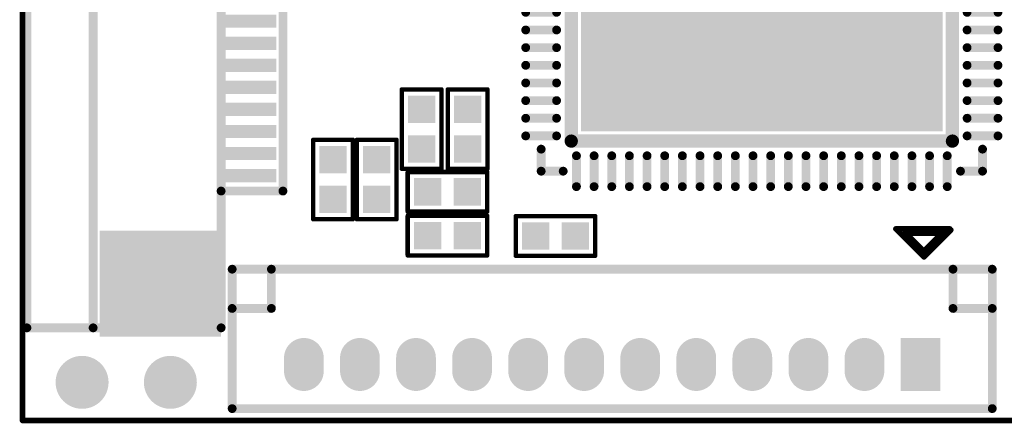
# Model space of a CAD drawing. Extents: x 81.2 to 122.3, y 54.5 to 77.2.
# Tile 1 of 3: x 81.2 to 103.5, y 54.5 to 63.7. Entities that reach past the tile are written whole.
import ezdxf

# ---------------------------------------------------------------- set-up
doc = ezdxf.new("R2010")
doc.units = 0
doc.layers.get('0').update_dxf_attribs({"linetype": 'CONTINUOUS'})
for name, color, linetype in [('KEEPOUTLAYER', 6, 'CONTINUOUS'), ('PADHOLELAYER', 156, 'CONTINUOUS'), ('TOPLAYER', 1, 'CONTINUOUS'), ('TOPOVERLAY', 2, 'CONTINUOUS')]:
    doc.layers.add(name, color=color, linetype=linetype)

# ---------------------------------------------------------------- blocks, each defined once
blk = doc.blocks.new('QFN40P1000X1000X85_88N_9')
at = {"layer": 'TOPLAYER', "const_width": 0.2}
for points in [[(-4.2, 5.35), (-4.2, 4.65)], [(-3.8, 5.35), (-3.8, 4.65)], [(-3.4, 5.35), (-3.4, 4.65)], [(-3, 5.35), (-3, 4.65)], [(-2.6, 5.35), (-2.6, 4.65)], [(-2.2, 5.35), (-2.2, 4.65)], [(-1.8, 5.35), (-1.8, 4.65)], [(-1.4, 5.35), (-1.4, 4.65)], [(-1, 5.35), (-1, 4.65)], [(-0.6, 5.35), (-0.6, 4.65)], [(-0.2, 5.35), (-0.2, 4.65)], [(0.2, 5.35), (0.2, 4.65)], [(0.6, 5.35), (0.6, 4.65)], [(1, 5.35), (1, 4.65)], [(1.4, 5.35), (1.4, 4.65)], [(1.8, 5.35), (1.8, 4.65)], [(2.2, 5.35), (2.2, 4.65)], [(2.6, 5.35), (2.6, 4.65)], [(3, 5.35), (3, 4.65)], [(3.4, 5.35), (3.4, 4.65)], [(3.8, 5.35), (3.8, 4.65)], [(4.2, 5.35), (4.2, 4.65)], [(-5.35, 4.2), (-4.65, 4.2)], [(4.65, 4.2), (5.35, 4.2)], [(-5.35, 3.8), (-4.65, 3.8)], [(4.65, 3.8), (5.35, 3.8)], [(-5.35, 3.4), (-4.65, 3.4)], [(4.65, 3.4), (5.35, 3.4)], [(-5.35, 3), (-4.65, 3)], [(4.65, 3), (5.35, 3)], [(-5.35, 2.6), (-4.65, 2.6)], [(4.65, 2.6), (5.35, 2.6)], [(-5.35, 2.2), (-4.65, 2.2)], [(4.65, 2.2), (5.35, 2.2)], [(-5.35, 1.8), (-4.65, 1.8)], [(4.65, 1.8), (5.35, 1.8)], [(-5.35, 1.4), (-4.65, 1.4)], [(4.65, 1.4), (5.35, 1.4)], [(-5.35, 1), (-4.65, 1)], [(4.65, 1), (5.35, 1)], [(-5.35, 0.6), (-4.65, 0.6)], [(4.65, 0.6), (5.35, 0.6)], [(-5.35, 0.2), (-4.65, 0.2)], [(4.65, 0.2), (5.35, 0.2)], [(-5.35, -0.2), (-4.65, -0.2)], [(4.65, -0.2), (5.35, -0.2)], [(-5.35, -0.6), (-4.65, -0.6)], [(4.65, -0.6), (5.35, -0.6)], [(-5.35, -1), (-4.65, -1)], [(4.65, -1), (5.35, -1)], [(-5.35, -1.4), (-4.65, -1.4)], [(4.65, -1.4), (5.35, -1.4)], [(-5.35, -1.8), (-4.65, -1.8)], [(4.65, -1.8), (5.35, -1.8)], [(-5.35, -2.2), (-4.65, -2.2)], [(4.65, -2.2), (5.35, -2.2)], [(-5.35, -2.6), (-4.65, -2.6)], [(4.65, -2.6), (5.35, -2.6)], [(-5.35, -3), (-4.65, -3)], [(4.65, -3), (5.35, -3)], [(-5.35, -3.4), (-4.65, -3.4)], [(4.65, -3.4), (5.35, -3.4)], [(-5.35, -3.8), (-4.65, -3.8)], [(4.65, -3.8), (5.35, -3.8)], [(-5.35, -4.2), (-4.65, -4.2)], [(4.65, -4.2), (5.35, -4.2)], [(-4.2, -4.65), (-4.2, -5.35)], [(-3.8, -4.65), (-3.8, -5.35)], [(-3.4, -4.65), (-3.4, -5.35)], [(-3, -4.65), (-3, -5.35)], [(-2.6, -4.65), (-2.6, -5.35)], [(-2.2, -4.65), (-2.2, -5.35)], [(-1.8, -4.65), (-1.8, -5.35)], [(-1.4, -4.65), (-1.4, -5.35)], [(-1, -4.65), (-1, -5.35)], [(-0.6, -4.65), (-0.6, -5.35)], [(-0.2, -4.65), (-0.2, -5.35)], [(0.2, -4.65), (0.2, -5.35)], [(0.6, -4.65), (0.6, -5.35)], [(1, -4.65), (1, -5.35)], [(1.4, -4.65), (1.4, -5.35)], [(1.8, -4.65), (1.8, -5.35)], [(2.2, -4.65), (2.2, -5.35)], [(2.6, -4.65), (2.6, -5.35)], [(3, -4.65), (3, -5.35)], [(3.4, -4.65), (3.4, -5.35)], [(3.8, -4.65), (3.8, -5.35)], [(4.2, -4.65), (4.2, -5.35)]]:
    blk.add_lwpolyline(points, dxfattribs=at)
at = {"layer": 'TOPLAYER', "const_width": 0.1}
for points in [[(-4.25, 5.35, 1), (-4.15, 5.35, 1)], [(-3.85, 5.35, 1), (-3.75, 5.35, 1)], [(-3.45, 5.35, 1), (-3.35, 5.35, 1)], [(-3.05, 5.35, 1), (-2.95, 5.35, 1)], [(-2.65, 5.35, 1), (-2.55, 5.35, 1)], [(-2.25, 5.35, 1), (-2.15, 5.35, 1)], [(-1.85, 5.35, 1), (-1.75, 5.35, 1)], [(-1.45, 5.35, 1), (-1.35, 5.35, 1)], [(-1.05, 5.35, 1), (-0.95, 5.35, 1)], [(-0.65, 5.35, 1), (-0.55, 5.35, 1)], [(-0.25, 5.35, 1), (-0.15, 5.35, 1)], [(0.15, 5.35, 1), (0.25, 5.35, 1)], [(0.55, 5.35, 1), (0.65, 5.35, 1)], [(0.95, 5.35, 1), (1.05, 5.35, 1)], [(1.35, 5.35, 1), (1.45, 5.35, 1)], [(1.75, 5.35, 1), (1.85, 5.35, 1)], [(2.15, 5.35, 1), (2.25, 5.35, 1)], [(2.55, 5.35, 1), (2.65, 5.35, 1)], [(2.95, 5.35, 1), (3.05, 5.35, 1)], [(3.35, 5.35, 1), (3.45, 5.35, 1)], [(3.75, 5.35, 1), (3.85, 5.35, 1)], [(4.15, 5.35, 1), (4.25, 5.35, 1)], [(-4.25, 4.65, 1), (-4.15, 4.65, 1)], [(-3.85, 4.65, 1), (-3.75, 4.65, 1)], [(-3.45, 4.65, 1), (-3.35, 4.65, 1)], [(-3.05, 4.65, 1), (-2.95, 4.65, 1)], [(-2.65, 4.65, 1), (-2.55, 4.65, 1)], [(-2.25, 4.65, 1), (-2.15, 4.65, 1)], [(-1.85, 4.65, 1), (-1.75, 4.65, 1)], [(-1.45, 4.65, 1), (-1.35, 4.65, 1)], [(-1.05, 4.65, 1), (-0.95, 4.65, 1)], [(-0.65, 4.65, 1), (-0.55, 4.65, 1)], [(-0.25, 4.65, 1), (-0.15, 4.65, 1)], [(0.15, 4.65, 1), (0.25, 4.65, 1)], [(0.55, 4.65, 1), (0.65, 4.65, 1)], [(0.95, 4.65, 1), (1.05, 4.65, 1)], [(1.35, 4.65, 1), (1.45, 4.65, 1)], [(1.75, 4.65, 1), (1.85, 4.65, 1)], [(2.15, 4.65, 1), (2.25, 4.65, 1)], [(2.55, 4.65, 1), (2.65, 4.65, 1)], [(2.95, 4.65, 1), (3.05, 4.65, 1)], [(3.35, 4.65, 1), (3.45, 4.65, 1)], [(3.75, 4.65, 1), (3.85, 4.65, 1)], [(4.15, 4.65, 1), (4.25, 4.65, 1)], [(-5.4, 4.2, 1), (-5.3, 4.2, 1)], [(-4.7, 4.2, 1), (-4.6, 4.2, 1)], [(4.6, 4.2, 1), (4.7, 4.2, 1)], [(5.3, 4.2, 1), (5.4, 4.2, 1)], [(-5.4, 3.8, 1), (-5.3, 3.8, 1)], [(-4.7, 3.8, 1), (-4.6, 3.8, 1)], [(4.6, 3.8, 1), (4.7, 3.8, 1)], [(5.3, 3.8, 1), (5.4, 3.8, 1)], [(-5.4, 3.4, 1), (-5.3, 3.4, 1)], [(-4.7, 3.4, 1), (-4.6, 3.4, 1)], [(4.6, 3.4, 1), (4.7, 3.4, 1)], [(5.3, 3.4, 1), (5.4, 3.4, 1)], [(-5.4, 3, 1), (-5.3, 3, 1)], [(-4.7, 3, 1), (-4.6, 3, 1)], [(4.6, 3, 1), (4.7, 3, 1)], [(5.3, 3, 1), (5.4, 3, 1)], [(-5.4, 2.6, 1), (-5.3, 2.6, 1)], [(-4.7, 2.6, 1), (-4.6, 2.6, 1)], [(4.6, 2.6, 1), (4.7, 2.6, 1)], [(5.3, 2.6, 1), (5.4, 2.6, 1)], [(-5.4, 2.2, 1), (-5.3, 2.2, 1)], [(-4.7, 2.2, 1), (-4.6, 2.2, 1)], [(4.6, 2.2, 1), (4.7, 2.2, 1)], [(5.3, 2.2, 1), (5.4, 2.2, 1)], [(-5.4, 1.8, 1), (-5.3, 1.8, 1)], [(-4.7, 1.8, 1), (-4.6, 1.8, 1)], [(4.6, 1.8, 1), (4.7, 1.8, 1)], [(5.3, 1.8, 1), (5.4, 1.8, 1)], [(-5.4, 1.4, 1), (-5.3, 1.4, 1)], [(-4.7, 1.4, 1), (-4.6, 1.4, 1)], [(4.6, 1.4, 1), (4.7, 1.4, 1)], [(5.3, 1.4, 1), (5.4, 1.4, 1)], [(-5.4, 1, 1), (-5.3, 1, 1)], [(-4.7, 1, 1), (-4.6, 1, 1)], [(4.6, 1, 1), (4.7, 1, 1)], [(5.3, 1, 1), (5.4, 1, 1)], [(-5.4, 0.6, 1), (-5.3, 0.6, 1)], [(-4.7, 0.6, 1), (-4.6, 0.6, 1)], [(4.6, 0.6, 1), (4.7, 0.6, 1)], [(5.3, 0.6, 1), (5.4, 0.6, 1)], [(-5.4, 0.2, 1), (-5.3, 0.2, 1)], [(-4.7, 0.2, 1), (-4.6, 0.2, 1)], [(4.6, 0.2, 1), (4.7, 0.2, 1)], [(5.3, 0.2, 1), (5.4, 0.2, 1)], [(-5.4, -0.2, 1), (-5.3, -0.2, 1)], [(-4.7, -0.2, 1), (-4.6, -0.2, 1)], [(4.6, -0.2, 1), (4.7, -0.2, 1)], [(5.3, -0.2, 1), (5.4, -0.2, 1)], [(-5.4, -0.6, 1), (-5.3, -0.6, 1)], [(-4.7, -0.6, 1), (-4.6, -0.6, 1)], [(4.6, -0.6, 1), (4.7, -0.6, 1)], [(5.3, -0.6, 1), (5.4, -0.6, 1)], [(-5.4, -1, 1), (-5.3, -1, 1)], [(-4.7, -1, 1), (-4.6, -1, 1)], [(4.6, -1, 1), (4.7, -1, 1)], [(5.3, -1, 1), (5.4, -1, 1)], [(-5.4, -1.4, 1), (-5.3, -1.4, 1)], [(-4.7, -1.4, 1), (-4.6, -1.4, 1)], [(4.6, -1.4, 1), (4.7, -1.4, 1)], [(5.3, -1.4, 1), (5.4, -1.4, 1)], [(-5.4, -1.8, 1), (-5.3, -1.8, 1)], [(-4.7, -1.8, 1), (-4.6, -1.8, 1)], [(4.6, -1.8, 1), (4.7, -1.8, 1)], [(5.3, -1.8, 1), (5.4, -1.8, 1)], [(-5.4, -2.2, 1), (-5.3, -2.2, 1)], [(-4.7, -2.2, 1), (-4.6, -2.2, 1)], [(4.6, -2.2, 1), (4.7, -2.2, 1)], [(5.3, -2.2, 1), (5.4, -2.2, 1)], [(-5.4, -2.6, 1), (-5.3, -2.6, 1)], [(-4.7, -2.6, 1), (-4.6, -2.6, 1)], [(4.6, -2.6, 1), (4.7, -2.6, 1)], [(5.3, -2.6, 1), (5.4, -2.6, 1)], [(-5.4, -3, 1), (-5.3, -3, 1)], [(-4.7, -3, 1), (-4.6, -3, 1)], [(4.6, -3, 1), (4.7, -3, 1)], [(5.3, -3, 1), (5.4, -3, 1)], [(-5.4, -3.4, 1), (-5.3, -3.4, 1)], [(-4.7, -3.4, 1), (-4.6, -3.4, 1)], [(4.6, -3.4, 1), (4.7, -3.4, 1)], [(5.3, -3.4, 1), (5.4, -3.4, 1)], [(-5.4, -3.8, 1), (-5.3, -3.8, 1)], [(-4.7, -3.8, 1), (-4.6, -3.8, 1)], [(4.6, -3.8, 1), (4.7, -3.8, 1)], [(5.3, -3.8, 1), (5.4, -3.8, 1)], [(-5.4, -4.2, 1), (-5.3, -4.2, 1)], [(-4.7, -4.2, 1), (-4.6, -4.2, 1)], [(4.6, -4.2, 1), (4.7, -4.2, 1)], [(5.3, -4.2, 1), (5.4, -4.2, 1)], [(-4.25, -4.65, 1), (-4.15, -4.65, 1)], [(-3.85, -4.65, 1), (-3.75, -4.65, 1)], [(-3.45, -4.65, 1), (-3.35, -4.65, 1)], [(-3.05, -4.65, 1), (-2.95, -4.65, 1)], [(-2.65, -4.65, 1), (-2.55, -4.65, 1)], [(-2.25, -4.65, 1), (-2.15, -4.65, 1)], [(-1.85, -4.65, 1), (-1.75, -4.65, 1)], [(-1.45, -4.65, 1), (-1.35, -4.65, 1)], [(-1.05, -4.65, 1), (-0.95, -4.65, 1)], [(-0.65, -4.65, 1), (-0.55, -4.65, 1)], [(-0.25, -4.65, 1), (-0.15, -4.65, 1)], [(0.15, -4.65, 1), (0.25, -4.65, 1)], [(0.55, -4.65, 1), (0.65, -4.65, 1)], [(0.95, -4.65, 1), (1.05, -4.65, 1)], [(1.35, -4.65, 1), (1.45, -4.65, 1)], [(1.75, -4.65, 1), (1.85, -4.65, 1)], [(2.15, -4.65, 1), (2.25, -4.65, 1)], [(2.55, -4.65, 1), (2.65, -4.65, 1)], [(2.95, -4.65, 1), (3.05, -4.65, 1)], [(3.35, -4.65, 1), (3.45, -4.65, 1)], [(3.75, -4.65, 1), (3.85, -4.65, 1)], [(4.15, -4.65, 1), (4.25, -4.65, 1)], [(-4.25, -5.35, 1), (-4.15, -5.35, 1)], [(-3.85, -5.35, 1), (-3.75, -5.35, 1)], [(-3.45, -5.35, 1), (-3.35, -5.35, 1)], [(-3.05, -5.35, 1), (-2.95, -5.35, 1)], [(-2.65, -5.35, 1), (-2.55, -5.35, 1)], [(-2.25, -5.35, 1), (-2.15, -5.35, 1)], [(-1.85, -5.35, 1), (-1.75, -5.35, 1)], [(-1.45, -5.35, 1), (-1.35, -5.35, 1)], [(-1.05, -5.35, 1), (-0.95, -5.35, 1)], [(-0.65, -5.35, 1), (-0.55, -5.35, 1)], [(-0.25, -5.35, 1), (-0.15, -5.35, 1)], [(0.15, -5.35, 1), (0.25, -5.35, 1)], [(0.55, -5.35, 1), (0.65, -5.35, 1)], [(0.95, -5.35, 1), (1.05, -5.35, 1)], [(1.35, -5.35, 1), (1.45, -5.35, 1)], [(1.75, -5.35, 1), (1.85, -5.35, 1)], [(2.15, -5.35, 1), (2.25, -5.35, 1)], [(2.55, -5.35, 1), (2.65, -5.35, 1)], [(2.95, -5.35, 1), (3.05, -5.35, 1)], [(3.35, -5.35, 1), (3.45, -5.35, 1)], [(3.75, -5.35, 1), (3.85, -5.35, 1)], [(4.15, -5.35, 1), (4.25, -5.35, 1)]]:
    blk.add_lwpolyline(points, format="xyb", close=True, dxfattribs=at)
at = {"layer": 'TOPLAYER'}
blk.add_solid([(-4.1, -4.1), (4.1, -4.1), (-4.1, 4.1), (4.1, 4.1)], dxfattribs=at)
at = {"layer": 'TOPOVERLAY'}
for p, q in [((-6.072, 4.493), (-6.096, 4.469)), ((-6.096, 4.469), (-6.072, 4.445)), ((-6.048, 4.469), (-6.072, 4.493)), ((-6.072, 4.445), (-6.048, 4.469))]:
    blk.add_line(p, q, dxfattribs=at)
for points, const_width in [([(-5, 5), (-4.5, 5)], 0.2), ([(-5, 4.5), (-5, 5)], 0.2), ([(4.5, 5), (5, 5)], 0.2), ([(5, 4.5), (5, 5)], 0.2), ([(-4.318, -4.318), (-4.318, 4.318)], 0.3), ([(-4.318, 4.318), (4.318, 4.318)], 0.3), ([(4.318, -4.318), (4.318, 4.318)], 0.3), ([(-4.318, -4.318), (4.318, -4.318)], 0.3), ([(-5, -5), (-5, -4.5)], 0.2), ([(5, -5), (5, -4.5)], 0.2), ([(-5, -5), (-4.5, -5)], 0.2), ([(4.5, -5), (5, -5)], 0.2)]:
    blk.add_lwpolyline(points, dxfattribs=dict(at, const_width=const_width))
for points, const_width in [([(-5.05, 5, 1), (-4.95, 5, 1)], 0.1), ([(-5.05, 5, 1), (-4.95, 5, 1)], 0.1), ([(-4.55, 5, 1), (-4.45, 5, 1)], 0.1), ([(4.45, 5, 1), (4.55, 5, 1)], 0.1), ([(4.95, 5, 1), (5.05, 5, 1)], 0.1), ([(4.95, 5, 1), (5.05, 5, 1)], 0.1), ([(-5.05, 4.5, 1), (-4.95, 4.5, 1)], 0.1), ([(-4.393, 4.318, 1), (-4.243, 4.318, 1)], 0.15), ([(-4.393, 4.318, 1), (-4.243, 4.318, 1)], 0.15), ([(4.243, 4.318, 1), (4.393, 4.318, 1)], 0.15), ([(4.243, 4.318, 1), (4.393, 4.318, 1)], 0.15), ([(4.95, 4.5, 1), (5.05, 4.5, 1)], 0.1), ([(-4.393, -4.318, 1), (-4.243, -4.318, 1)], 0.15), ([(-4.393, -4.318, 1), (-4.243, -4.318, 1)], 0.15), ([(4.243, -4.318, 1), (4.393, -4.318, 1)], 0.15), ([(4.243, -4.318, 1), (4.393, -4.318, 1)], 0.15), ([(-5.05, -4.5, 1), (-4.95, -4.5, 1)], 0.1), ([(4.95, -4.5, 1), (5.05, -4.5, 1)], 0.1), ([(-5.05, -5, 1), (-4.95, -5, 1)], 0.1), ([(-5.05, -5, 1), (-4.95, -5, 1)], 0.1), ([(-4.55, -5, 1), (-4.45, -5, 1)], 0.1), ([(4.45, -5, 1), (4.55, -5, 1)], 0.1), ([(4.95, -5, 1), (5.05, -5, 1)], 0.1), ([(4.95, -5, 1), (5.05, -5, 1)], 0.1)]:
    blk.add_lwpolyline(points, format="xyb", close=True, dxfattribs=dict(at, const_width=const_width))
blk = doc.blocks.new('TP_1_2_13')
at = {"layer": 'TOPLAYER', "const_width": 0.6}
blk.add_lwpolyline([(-0.2, 0, 1), (0.4, 0, 1)], format="xyb", close=True, dxfattribs=at)
blk = doc.blocks.new('TP_1_2_14')
at = {"layer": 'TOPLAYER', "const_width": 0.6}
blk.add_lwpolyline([(-0.296, 0, 1), (0.304, 0, 1)], format="xyb", close=True, dxfattribs=at)
blk = doc.blocks.new('0402_35')
at = {"layer": 'TOPLAYER'}
for points in [[(-0.76, -0.31), (-0.14, -0.31), (-0.76, 0.31), (-0.14, 0.31)], [(0.14, -0.31), (0.76, -0.31), (0.14, 0.31), (0.76, 0.31)]]:
    blk.add_solid(points, dxfattribs=at)
at = {"layer": 'TOPOVERLAY', "const_width": 0.1}
for points in [[(0.9, 0.45), (-0.9, 0.45)], [(-0.9, 0.45), (-0.9, -0.45)], [(0.9, 0.45), (0.9, -0.45)], [(0.9, -0.45), (-0.9, -0.45)]]:
    blk.add_lwpolyline(points, dxfattribs=at)
at = {"layer": 'TOPOVERLAY', "const_width": 0.05}
for points in [[(-0.925, 0.45, 1), (-0.875, 0.45, 1)], [(-0.925, 0.45, 1), (-0.875, 0.45, 1)], [(0.875, 0.45, 1), (0.925, 0.45, 1)], [(0.875, 0.45, 1), (0.925, 0.45, 1)], [(-0.925, -0.45, 1), (-0.875, -0.45, 1)], [(-0.925, -0.45, 1), (-0.875, -0.45, 1)], [(0.875, -0.45, 1), (0.925, -0.45, 1)], [(0.875, -0.45, 1), (0.925, -0.45, 1)]]:
    blk.add_lwpolyline(points, format="xyb", close=True, dxfattribs=at)
blk = doc.blocks.new('0402_36')
at = {"layer": 'TOPLAYER'}
for points in [[(-0.76, -0.31), (-0.14, -0.31), (-0.76, 0.31), (-0.14, 0.31)], [(0.14, -0.31), (0.76, -0.31), (0.14, 0.31), (0.76, 0.31)]]:
    blk.add_solid(points, dxfattribs=at)
at = {"layer": 'TOPOVERLAY', "const_width": 0.1}
for points in [[(0.9, 0.45), (-0.9, 0.45)], [(-0.9, 0.45), (-0.9, -0.45)], [(0.9, 0.45), (0.9, -0.45)], [(0.9, -0.45), (-0.9, -0.45)]]:
    blk.add_lwpolyline(points, dxfattribs=at)
at = {"layer": 'TOPOVERLAY', "const_width": 0.05}
for points in [[(-0.925, 0.45, 1), (-0.875, 0.45, 1)], [(-0.925, 0.45, 1), (-0.875, 0.45, 1)], [(0.875, 0.45, 1), (0.925, 0.45, 1)], [(0.875, 0.45, 1), (0.925, 0.45, 1)], [(-0.925, -0.45, 1), (-0.875, -0.45, 1)], [(-0.925, -0.45, 1), (-0.875, -0.45, 1)], [(0.875, -0.45, 1), (0.925, -0.45, 1)], [(0.875, -0.45, 1), (0.925, -0.45, 1)]]:
    blk.add_lwpolyline(points, format="xyb", close=True, dxfattribs=at)
blk = doc.blocks.new('0402_38')
at = {"layer": 'TOPLAYER'}
for points in [[(-0.76, -0.31), (-0.14, -0.31), (-0.76, 0.31), (-0.14, 0.31)], [(0.14, -0.31), (0.76, -0.31), (0.14, 0.31), (0.76, 0.31)]]:
    blk.add_solid(points, dxfattribs=at)
at = {"layer": 'TOPOVERLAY', "const_width": 0.1}
for points in [[(-0.9, 0.45), (0.9, 0.45)], [(-0.9, 0.45), (-0.9, -0.45)], [(0.9, 0.45), (0.9, -0.45)], [(-0.9, -0.45), (0.9, -0.45)]]:
    blk.add_lwpolyline(points, dxfattribs=at)
at = {"layer": 'TOPOVERLAY', "const_width": 0.05}
for points in [[(-0.925, 0.45, 1), (-0.875, 0.45, 1)], [(-0.925, 0.45, 1), (-0.875, 0.45, 1)], [(0.875, 0.45, 1), (0.925, 0.45, 1)], [(0.875, 0.45, 1), (0.925, 0.45, 1)], [(-0.925, -0.45, 1), (-0.875, -0.45, 1)], [(-0.925, -0.45, 1), (-0.875, -0.45, 1)], [(0.875, -0.45, 1), (0.925, -0.45, 1)], [(0.875, -0.45, 1), (0.925, -0.45, 1)]]:
    blk.add_lwpolyline(points, format="xyb", close=True, dxfattribs=at)
blk = doc.blocks.new('0402_39')
at = {"layer": 'TOPLAYER'}
for points in [[(-0.76, -0.31), (-0.14, -0.31), (-0.76, 0.31), (-0.14, 0.31)], [(0.14, -0.31), (0.76, -0.31), (0.14, 0.31), (0.76, 0.31)]]:
    blk.add_solid(points, dxfattribs=at)
at = {"layer": 'TOPOVERLAY', "const_width": 0.1}
for points in [[(-0.9, 0.45), (0.9, 0.45)], [(-0.9, 0.45), (-0.9, -0.45)], [(0.9, 0.45), (0.9, -0.45)], [(-0.9, -0.45), (0.9, -0.45)]]:
    blk.add_lwpolyline(points, dxfattribs=at)
at = {"layer": 'TOPOVERLAY', "const_width": 0.05}
for points in [[(-0.925, 0.45, 1), (-0.875, 0.45, 1)], [(-0.925, 0.45, 1), (-0.875, 0.45, 1)], [(0.875, 0.45, 1), (0.925, 0.45, 1)], [(0.875, 0.45, 1), (0.925, 0.45, 1)], [(-0.925, -0.45, 1), (-0.875, -0.45, 1)], [(-0.925, -0.45, 1), (-0.875, -0.45, 1)], [(0.875, -0.45, 1), (0.925, -0.45, 1)], [(0.875, -0.45, 1), (0.925, -0.45, 1)]]:
    blk.add_lwpolyline(points, format="xyb", close=True, dxfattribs=at)
blk = doc.blocks.new('0402_40')
at = {"layer": 'TOPLAYER'}
for points in [[(-0.76, -0.31), (-0.14, -0.31), (-0.76, 0.31), (-0.14, 0.31)], [(0.14, -0.31), (0.76, -0.31), (0.14, 0.31), (0.76, 0.31)]]:
    blk.add_solid(points, dxfattribs=at)
at = {"layer": 'TOPOVERLAY', "const_width": 0.1}
for points in [[(0.9, 0.45), (-0.9, 0.45)], [(-0.9, -0.45), (-0.9, 0.45)], [(0.9, -0.45), (0.9, 0.45)], [(0.9, -0.45), (-0.9, -0.45)]]:
    blk.add_lwpolyline(points, dxfattribs=at)
at = {"layer": 'TOPOVERLAY', "const_width": 0.05}
for points in [[(-0.925, 0.45, 1), (-0.875, 0.45, 1)], [(-0.925, 0.45, 1), (-0.875, 0.45, 1)], [(0.875, 0.45, 1), (0.925, 0.45, 1)], [(0.875, 0.45, 1), (0.925, 0.45, 1)], [(-0.925, -0.45, 1), (-0.875, -0.45, 1)], [(-0.925, -0.45, 1), (-0.875, -0.45, 1)], [(0.875, -0.45, 1), (0.925, -0.45, 1)], [(0.875, -0.45, 1), (0.925, -0.45, 1)]]:
    blk.add_lwpolyline(points, format="xyb", close=True, dxfattribs=at)
blk = doc.blocks.new('PH1_27_12_T____56')
at = {"layer": 'PADHOLELAYER', "const_width": 0.3}
for points in [[(-0.15, 0, 1), (0.15, 0, 1)], [(1.12, 0, 1), (1.42, 0, 1)], [(2.39, 0, 1), (2.69, 0, 1)], [(3.66, 0, 1), (3.96, 0, 1)], [(4.93, 0, 1), (5.23, 0, 1)], [(6.2, 0, 1), (6.5, 0, 1)], [(7.47, 0, 1), (7.77, 0, 1)], [(8.74, 0, 1), (9.04, 0, 1)], [(10.01, 0, 1), (10.31, 0, 1)], [(11.28, 0, 1), (11.58, 0, 1)], [(12.55, 0, 1), (12.85, 0, 1)], [(13.82, 0, 1), (14.12, 0, 1)]]:
    blk.add_lwpolyline(points, format="xyb", close=True, dxfattribs=at)
at = {"layer": 'TOPLAYER', "const_width": 0.9}
for points in [[(1.27, 0.15), (1.27, -0.15)], [(2.54, 0.15), (2.54, -0.15)], [(3.81, 0.15), (3.81, -0.15)], [(5.08, 0.15), (5.08, -0.15)], [(6.35, 0.15), (6.35, -0.15)], [(7.62, 0.15), (7.62, -0.15)], [(8.89, 0.15), (8.89, -0.15)], [(10.16, 0.15), (10.16, -0.15)], [(11.43, 0.15), (11.43, -0.15)], [(12.7, 0.15), (12.7, -0.15)], [(13.97, 0.15), (13.97, -0.15)]]:
    blk.add_lwpolyline(points, dxfattribs=at)
at = {"layer": 'TOPLAYER', "const_width": 0.45}
for points in [[(1.045, 0.15, 1), (1.495, 0.15, 1)], [(2.315, 0.15, 1), (2.765, 0.15, 1)], [(3.585, 0.15, 1), (4.035, 0.15, 1)], [(4.855, 0.15, 1), (5.305, 0.15, 1)], [(6.125, 0.15, 1), (6.575, 0.15, 1)], [(7.395, 0.15, 1), (7.845, 0.15, 1)], [(8.665, 0.15, 1), (9.115, 0.15, 1)], [(9.935, 0.15, 1), (10.385, 0.15, 1)], [(11.205, 0.15, 1), (11.655, 0.15, 1)], [(12.475, 0.15, 1), (12.925, 0.15, 1)], [(13.745, 0.15, 1), (14.195, 0.15, 1)], [(1.045, -0.15, 1), (1.495, -0.15, 1)], [(2.315, -0.15, 1), (2.765, -0.15, 1)], [(3.585, -0.15, 1), (4.035, -0.15, 1)], [(4.855, -0.15, 1), (5.305, -0.15, 1)], [(6.125, -0.15, 1), (6.575, -0.15, 1)], [(7.395, -0.15, 1), (7.845, -0.15, 1)], [(8.665, -0.15, 1), (9.115, -0.15, 1)], [(9.935, -0.15, 1), (10.385, -0.15, 1)], [(11.205, -0.15, 1), (11.655, -0.15, 1)], [(12.475, -0.15, 1), (12.925, -0.15, 1)], [(13.745, -0.15, 1), (14.195, -0.15, 1)]]:
    blk.add_lwpolyline(points, format="xyb", close=True, dxfattribs=at)
at = {"layer": 'TOPLAYER'}
blk.add_solid([(-0.45, -0.6), (0.45, -0.6), (-0.45, 0.6), (0.45, 0.6)], dxfattribs=at)
at = {"layer": 'TOPOVERLAY', "const_width": 0.2}
for points in [[(-1.625, 1), (-1.625, -2.159)], [(15.595, 1), (-1.625, 1)], [(15.595, 1), (15.595, -2.159)], [(-0.736, -1.27), (-1.625, -1.27)], [(-0.736, -1.27), (-0.736, -2.159)], [(14.706, -1.27), (14.706, -2.159)], [(15.595, -1.27), (14.706, -1.27)], [(15.595, -2.159), (-1.625, -2.159)]]:
    blk.add_lwpolyline(points, dxfattribs=at)
at = {"layer": 'TOPOVERLAY', "const_width": 0.1}
for points in [[(-1.675, 1, 1), (-1.575, 1, 1)], [(-1.675, 1, 1), (-1.575, 1, 1)], [(15.545, 1, 1), (15.645, 1, 1)], [(15.545, 1, 1), (15.645, 1, 1)], [(-1.675, -1.27, 1), (-1.575, -1.27, 1)], [(-0.786, -1.27, 1), (-0.686, -1.27, 1)], [(-0.786, -1.27, 1), (-0.686, -1.27, 1)], [(14.656, -1.27, 1), (14.756, -1.27, 1)], [(14.656, -1.27, 1), (14.756, -1.27, 1)], [(15.545, -1.27, 1), (15.645, -1.27, 1)], [(-1.675, -2.159, 1), (-1.575, -2.159, 1)], [(-1.675, -2.159, 1), (-1.575, -2.159, 1)], [(-0.786, -2.159, 1), (-0.686, -2.159, 1)], [(14.656, -2.159, 1), (14.756, -2.159, 1)], [(15.545, -2.159, 1), (15.645, -2.159, 1)], [(15.545, -2.159, 1), (15.645, -2.159, 1)]]:
    blk.add_lwpolyline(points, format="xyb", close=True, dxfattribs=at)
blk = doc.blocks.new('FP4ZLU24TT0T5MM_57')
at = {"layer": 'TOPLAYER'}
for points in [[(1.55, 9.4), (-1.2, 9.4), (1.55, 7), (-1.2, 7)], [(2.8, 5.9), (1.55, 5.9), (2.8, 5.6), (1.55, 5.6)], [(2.8, 5.4), (1.55, 5.4), (2.8, 5.1), (1.55, 5.1)], [(2.8, 4.9), (1.55, 4.9), (2.8, 4.6), (1.55, 4.6)], [(2.8, 4.4), (1.55, 4.4), (2.8, 4.1), (1.55, 4.1)], [(2.8, 3.9), (1.55, 3.9), (2.8, 3.6), (1.55, 3.6)], [(2.8, 3.4), (1.55, 3.4), (2.8, 3.1), (1.55, 3.1)], [(2.8, 2.9), (1.55, 2.9), (2.8, 2.6), (1.55, 2.6)], [(2.8, 2.4), (1.55, 2.4), (2.8, 2.1), (1.55, 2.1)], [(2.8, 1.9), (1.55, 1.9), (2.8, 1.6), (1.55, 1.6)], [(2.8, 1.4), (1.55, 1.4), (2.8, 1.1), (1.55, 1.1)], [(2.8, 0.9), (1.55, 0.9), (2.8, 0.6), (1.55, 0.6)], [(2.8, 0.4), (1.55, 0.4), (2.8, 0.1), (1.55, 0.1)], [(2.8, -0.1), (1.55, -0.1), (2.8, -0.4), (1.55, -0.4)], [(2.8, -0.6), (1.55, -0.6), (2.8, -0.9), (1.55, -0.9)], [(2.8, -1.1), (1.55, -1.1), (2.8, -1.4), (1.55, -1.4)], [(2.8, -1.6), (1.55, -1.6), (2.8, -1.9), (1.55, -1.9)], [(2.8, -2.1), (1.55, -2.1), (2.8, -2.4), (1.55, -2.4)], [(2.8, -2.6), (1.55, -2.6), (2.8, -2.9), (1.55, -2.9)], [(2.8, -3.1), (1.55, -3.1), (2.8, -3.4), (1.55, -3.4)], [(2.8, -3.6), (1.55, -3.6), (2.8, -3.9), (1.55, -3.9)], [(2.8, -4.1), (1.55, -4.1), (2.8, -4.4), (1.55, -4.4)], [(2.8, -4.6), (1.55, -4.6), (2.8, -4.9), (1.55, -4.9)], [(2.8, -5.1), (1.55, -5.1), (2.8, -5.4), (1.55, -5.4)], [(2.8, -5.6), (1.55, -5.6), (2.8, -5.9), (1.55, -5.9)], [(1.55, -7), (-1.2, -7), (1.55, -9.4), (-1.2, -9.4)]]:
    blk.add_solid(points, dxfattribs=at)
at = {"layer": 'TOPOVERLAY', "const_width": 0.2}
for points in [[(-2.85, -9.2), (-2.85, 9.2)], [(-2.85, 9.2), (1.55, 9.2)], [(-1.35, -9.2), (-1.35, 9.2)], [(1.55, -9.2), (1.55, 9.2)], [(1.55, 6.1), (2.95, 6.1)], [(2.95, -6.1), (2.95, 6.1)], [(1.55, -6.1), (2.95, -6.1)], [(-2.85, -9.2), (1.55, -9.2)]]:
    blk.add_lwpolyline(points, dxfattribs=at)
at = {"layer": 'TOPOVERLAY', "const_width": 0.1}
for points in [[(-2.9, 9.2, 1), (-2.8, 9.2, 1)], [(-2.9, 9.2, 1), (-2.8, 9.2, 1)], [(-1.4, 9.2, 1), (-1.3, 9.2, 1)], [(1.5, 9.2, 1), (1.6, 9.2, 1)], [(1.5, 9.2, 1), (1.6, 9.2, 1)], [(1.5, 6.1, 1), (1.6, 6.1, 1)], [(2.9, 6.1, 1), (3, 6.1, 1)], [(2.9, 6.1, 1), (3, 6.1, 1)], [(1.5, -6.1, 1), (1.6, -6.1, 1)], [(2.9, -6.1, 1), (3, -6.1, 1)], [(2.9, -6.1, 1), (3, -6.1, 1)], [(-2.9, -9.2, 1), (-2.8, -9.2, 1)], [(-2.9, -9.2, 1), (-2.8, -9.2, 1)], [(-1.4, -9.2, 1), (-1.3, -9.2, 1)], [(1.5, -9.2, 1), (1.6, -9.2, 1)], [(1.5, -9.2, 1), (1.6, -9.2, 1)]]:
    blk.add_lwpolyline(points, format="xyb", close=True, dxfattribs=at)
blk = doc.blocks.new('0402_106')
at = {"layer": 'TOPLAYER'}
for points in [[(-0.76, -0.31), (-0.14, -0.31), (-0.76, 0.31), (-0.14, 0.31)], [(0.14, -0.31), (0.76, -0.31), (0.14, 0.31), (0.76, 0.31)]]:
    blk.add_solid(points, dxfattribs=at)
at = {"layer": 'TOPOVERLAY', "const_width": 0.1}
for points in [[(0.9, 0.45), (-0.9, 0.45)], [(-0.9, -0.45), (-0.9, 0.45)], [(0.9, -0.45), (0.9, 0.45)], [(0.9, -0.45), (-0.9, -0.45)]]:
    blk.add_lwpolyline(points, dxfattribs=at)
at = {"layer": 'TOPOVERLAY', "const_width": 0.05}
for points in [[(-0.925, 0.45, 1), (-0.875, 0.45, 1)], [(-0.925, 0.45, 1), (-0.875, 0.45, 1)], [(0.875, 0.45, 1), (0.925, 0.45, 1)], [(0.875, 0.45, 1), (0.925, 0.45, 1)], [(-0.925, -0.45, 1), (-0.875, -0.45, 1)], [(-0.925, -0.45, 1), (-0.875, -0.45, 1)], [(0.875, -0.45, 1), (0.925, -0.45, 1)], [(0.875, -0.45, 1), (0.925, -0.45, 1)]]:
    blk.add_lwpolyline(points, format="xyb", close=True, dxfattribs=at)
blk = doc.blocks.new('0402_107')
at = {"layer": 'TOPLAYER'}
for points in [[(-0.76, -0.31), (-0.14, -0.31), (-0.76, 0.31), (-0.14, 0.31)], [(0.14, -0.31), (0.76, -0.31), (0.14, 0.31), (0.76, 0.31)]]:
    blk.add_solid(points, dxfattribs=at)
at = {"layer": 'TOPOVERLAY', "const_width": 0.1}
for points in [[(-0.9, 0.45), (0.9, 0.45)], [(-0.9, -0.45), (-0.9, 0.45)], [(0.9, -0.45), (0.9, 0.45)], [(-0.9, -0.45), (0.9, -0.45)]]:
    blk.add_lwpolyline(points, dxfattribs=at)
at = {"layer": 'TOPOVERLAY', "const_width": 0.05}
for points in [[(-0.925, 0.45, 1), (-0.875, 0.45, 1)], [(-0.925, 0.45, 1), (-0.875, 0.45, 1)], [(0.875, 0.45, 1), (0.925, 0.45, 1)], [(0.875, 0.45, 1), (0.925, 0.45, 1)], [(-0.925, -0.45, 1), (-0.875, -0.45, 1)], [(-0.925, -0.45, 1), (-0.875, -0.45, 1)], [(0.875, -0.45, 1), (0.925, -0.45, 1)], [(0.875, -0.45, 1), (0.925, -0.45, 1)]]:
    blk.add_lwpolyline(points, format="xyb", close=True, dxfattribs=at)

msp = doc.modelspace()

# ---------------------------------------------------------------- linework, layer by layer
at = {"layer": 'KEEPOUTLAYER', "const_width": 0.127}
for points in [[(81.27, 54.61), (81.27, 77.11)], [(81.27, 54.61), (122.27, 54.61)]]:
    msp.add_lwpolyline(points, dxfattribs=at)
at = {"layer": 'KEEPOUTLAYER', "const_width": 0.0635}
msp.add_lwpolyline([(81.238, 54.61, 1), (81.302, 54.61, 1)], format="xyb", close=True, dxfattribs=at)
msp.add_lwpolyline([(81.238, 54.61, 1), (81.302, 54.61, 1)], format="xyb", close=True, dxfattribs=at)
at = {"layer": 'TOPOVERLAY', "const_width": 0.127}
for points in [[(101.057, 58.953), (102.276, 58.953)], [(101.057, 58.953), (101.692, 58.318)], [(101.285, 58.852), (101.285, 58.953)], [(101.285, 58.852), (101.996, 58.852)], [(101.285, 58.852), (101.692, 58.445)], [(101.692, 58.445), (102.2, 58.953)], [(101.692, 58.318), (102.301, 58.928)]]:
    msp.add_lwpolyline(points, dxfattribs=at)
at = {"layer": 'TOPOVERLAY', "const_width": 0.0635}
for points in [[(101.025, 58.953, 1), (101.088, 58.953, 1)], [(101.025, 58.953, 1), (101.088, 58.953, 1)], [(101.253, 58.953, 1), (101.317, 58.953, 1)], [(101.253, 58.852, 1), (101.317, 58.852, 1)], [(101.253, 58.852, 1), (101.317, 58.852, 1)], [(101.253, 58.852, 1), (101.317, 58.852, 1)], [(101.965, 58.852, 1), (102.028, 58.852, 1)], [(102.168, 58.953, 1), (102.231, 58.953, 1)], [(102.244, 58.953, 1), (102.308, 58.953, 1)], [(102.269, 58.928, 1), (102.333, 58.928, 1)], [(101.66, 58.445, 1), (101.723, 58.445, 1)], [(101.66, 58.445, 1), (101.723, 58.445, 1)], [(101.66, 58.318, 1), (101.723, 58.318, 1)], [(101.66, 58.318, 1), (101.723, 58.318, 1)]]:
    msp.add_lwpolyline(points, format="xyb", close=True, dxfattribs=at)

# ---------------------------------------------------------------- block references
for name, p in [('FP4ZLU24TT0T5MM_57', (84.22, 65.91)), ('QFN40P1000X1000X85_88N_9', (98.02, 65.26)), ('0402_107', (90.897, 59.792)), ('TP_1_2_14', (82.616, 55.475)), ('TP_1_2_13', (84.52, 55.475))]:
    msp.add_blockref(name, p)
for name, p, rotation in [('0402_106', (90.312, 61.214), 270), ('0402_40', (91.354, 61.214), 270), ('0402_39', (88.306, 60.071), 90), ('0402_38', (89.296, 60.071), 90), ('0402_36', (90.897, 58.801), 180), ('0402_35', (93.345, 58.793), 180), ('PH1_27_12_T____56', (101.615, 55.88), 180)]:
    msp.add_blockref(name, p, dxfattribs=dict(rotation=rotation))

doc.saveas('drawing.dxf')
